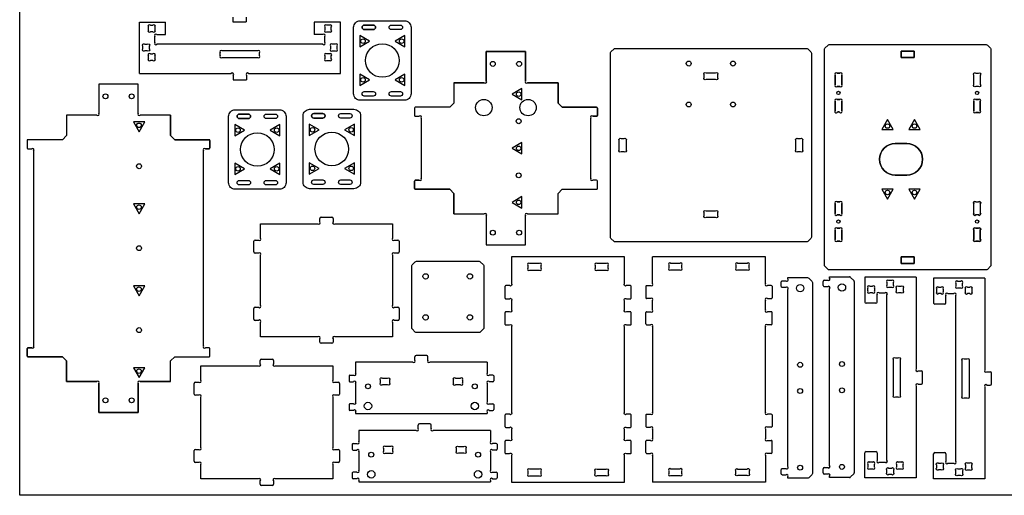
# Model space of a CAD drawing. Header units: millimetres. Extents: x 0 to 2440, y 0 to 1220.
# Tile 1 of 3: x 0 to 1200, y 0 to 580. Entities that reach past the tile are written whole.
import ezdxf

# ---------------------------------------------------------------- set-up
doc = ezdxf.new("R2010")
doc.units = ezdxf.units.MM
doc.layers.get('0').update_dxf_attribs({"linetype": 'CONTINUOUS'})

msp = doc.modelspace()

# ---------------------------------------------------------------- linework, layer by layer
for p, q in [((146, 514.9), (146, 577.4)), ((146, 577.4), (177.9, 577.4)), ((177.9, 562.4), (177.9, 577.4)), ((259.9, 583.6), (259.9, 578)), ((259.9, 578), (275.9, 578)), ((275.9, 583.6), (275.9, 578)), ((358.9, 577.4), (358.9, 562.4)), ((390.9, 577.4), (358.9, 577.4)), ((390.9, 514.9), (390.9, 577.4)), ((156.9, 568.1), (156.9, 571.3)), ((159.3, 573.7), (162.5, 573.7)), ((162.5, 565.7), (159.3, 565.7)), ((164.9, 571.3), (164.9, 568.1)), ((371.9, 571.3), (371.9, 568.1)), ((377.5, 573.7), (374.3, 573.7)), ((374.3, 565.7), (377.5, 565.7)), ((379.9, 568.1), (379.9, 571.3)), ((164.9, 552.8), (164.9, 560)), ((167.3, 562.4), (177.9, 562.4)), ((369.5, 562.4), (358.9, 562.4)), ((371.9, 552.8), (371.9, 560)), ((369.5, 550.4), (167.3, 550.4)), ((290, 542.4), (246.8, 542.4)), ((378.9, 548), (378.9, 544.8)), ((384.5, 550.4), (381.3, 550.4)), ((381.3, 542.4), (384.5, 542.4)), ((386.9, 544.8), (386.9, 548)), ((568.8, 505.9), (568.8, 541.5)), ((568.8, 541.5), (616.8, 541.5)), ((616.8, 541.5), (568.8, 541.5)), ((568.8, 541.5), (568.8, 505.9)), ((616.8, 541.5), (616.8, 505.9)), ((616.8, 505.9), (616.8, 541.5)), ((156.9, 533.1), (156.9, 536.3)), ((159.3, 538.7), (162.5, 538.7)), ((162.5, 530.7), (159.3, 530.7)), ((164.9, 536.3), (164.9, 533.1)), ((244.4, 536.8), (244.4, 540)), ((246.8, 534.4), (290, 534.4)), ((292.4, 536.8), (292.4, 540)), ((371.9, 536.3), (371.9, 533.1)), ((377.5, 538.7), (374.3, 538.7)), ((374.3, 530.7), (377.5, 530.7)), ((379.9, 533.1), (379.9, 536.3)), ((146, 514.9), (258, 514.9)), ((260.4, 512.5), (260.4, 506.9)), ((260.4, 506.9), (276.4, 506.9)), ((276.4, 512.5), (276.4, 506.9)), ((278.8, 514.9), (390.9, 514.9)), ((994.1, 512.7), (994.1, 501.5)), ((994.1, 501.5), (994.1, 512.7)), ((999.7, 515.1), (996.5, 515.1)), ((996.5, 515.1), (999.7, 515.1)), ((1002.1, 501.5), (1002.1, 512.7)), ((1002.1, 512.7), (1002.1, 501.5)), ((96.5, 501.9), (96.5, 466.4)), ((144.5, 501.9), (96.5, 501.9)), ((144.5, 501.9), (96.5, 501.9)), ((96.5, 501.9), (96.5, 466.4)), ((144.5, 466.4), (144.5, 501.9)), ((144.5, 466.4), (144.5, 501.9)), ((529.3, 503.5), (529.3, 478.5)), ((529.3, 503.5), (566.4, 503.5)), ((566.4, 503.5), (529.3, 503.5)), ((529.3, 503.5), (529.3, 478.5)), ((619.2, 503.5), (656.3, 503.5)), ((656.3, 503.5), (619.2, 503.5)), ((656.3, 503.5), (656.3, 478.5)), ((656.3, 478.5), (656.3, 503.5)), ((996.5, 499.1), (999.7, 499.1)), ((999.7, 499.1), (996.5, 499.1)), ((994.1, 480.7), (994.1, 469.5)), ((994.1, 469.5), (994.1, 480.7)), ((999.7, 483.1), (996.5, 483.1)), ((996.5, 483.1), (999.7, 483.1)), ((1002.1, 469.5), (1002.1, 480.7)), ((1002.1, 480.7), (1002.1, 469.5)), ((1163.1, 480.7), (1163.1, 469.5)), ((1163.1, 469.5), (1163.1, 480.7)), ((1168.7, 483.1), (1165.5, 483.1)), ((1165.5, 483.1), (1168.7, 483.1)), ((1171.1, 469.5), (1171.1, 480.7)), ((1171.1, 480.7), (1171.1, 469.5)), ((481.3, 472.5), (481.3, 463.5)), ((481.3, 472.5), (481.3, 463.5)), ((524.3, 473.5), (482.3, 473.5)), ((524.3, 473.5), (482.3, 473.5)), ((529.3, 478.5), (524.3, 473.5)), ((529.3, 478.5), (524.3, 473.5)), ((661.3, 473.5), (656.3, 478.5)), ((661.3, 473.5), (656.3, 478.5)), ((661.3, 473.5), (703.3, 473.5)), ((703.3, 473.5), (661.3, 473.5)), ((704.3, 472.5), (704.3, 463.5)), ((704.3, 463.5), (704.3, 472.5)), ((94.1, 464), (57, 464)), ((57, 464), (57, 439)), ((94.1, 464), (57, 464)), ((57, 464), (57, 439)), ((184, 464), (146.9, 464)), ((184, 464), (146.9, 464)), ((184, 464), (184, 439)), ((184, 439), (184, 464)), ((482.3, 462.5), (486.9, 462.5)), ((482.3, 462.5), (486.9, 462.5)), ((489.3, 460.1), (489.3, 386.9)), ((489.3, 460.1), (489.3, 386.9)), ((696.3, 386.9), (696.3, 460.1)), ((696.3, 386.9), (696.3, 460.1)), ((703.3, 462.5), (698.7, 462.5)), ((698.7, 462.5), (703.3, 462.5)), ((997, 468.1), (999.2, 468.1)), ((999.2, 468.1), (997, 468.1)), ((1165.5, 467.1), (1168.7, 467.1)), ((1168.7, 467.1), (1165.5, 467.1)), ((9, 433), (9, 424)), ((9, 433), (9, 424)), ((52, 434), (10, 434)), ((52, 434), (10, 434)), ((52, 434), (57, 439)), ((57, 439), (52, 434)), ((184, 439), (189, 434)), ((189, 434), (184, 439)), ((189, 434), (231, 434)), ((231, 434), (189, 434)), ((232, 433), (232, 424)), ((232, 424), (232, 433)), ((10, 423), (14.6, 423)), ((10, 423), (14.6, 423)), ((17, 420.5), (17, 182.4)), ((17, 420.5), (17, 182.4)), ((224, 182.4), (224, 420.5)), ((224, 182.4), (224, 420.5)), ((231, 423), (226.4, 423)), ((226.4, 423), (231, 423)), ((482.3, 384.5), (486.9, 384.5)), ((486.9, 384.5), (482.3, 384.5)), ((703.3, 384.5), (698.7, 384.5)), ((703.3, 384.5), (698.7, 384.5)), ((481.3, 374.5), (481.3, 383.5)), ((481.3, 383.5), (481.3, 374.5)), ((524.3, 373.5), (482.3, 373.5)), ((482.3, 373.5), (524.3, 373.5)), ((529.3, 368.5), (524.3, 373.5)), ((524.3, 373.5), (529.3, 368.5)), ((661.3, 373.5), (656.3, 368.5)), ((656.3, 368.5), (661.3, 373.5)), ((661.3, 373.5), (703.3, 373.5)), ((661.3, 373.5), (703.3, 373.5)), ((704.3, 374.5), (704.3, 383.5)), ((704.3, 374.5), (704.3, 383.5)), ((529.3, 343.5), (529.3, 368.5)), ((529.3, 368.5), (529.3, 343.5)), ((656.3, 343.5), (656.3, 368.5)), ((656.3, 343.5), (656.3, 368.5)), ((994.1, 355.7), (994.1, 344.5)), ((994.1, 344.5), (994.1, 355.7)), ((999.7, 358.1), (996.5, 358.1)), ((996.5, 358.1), (999.7, 358.1)), ((1002.1, 344.5), (1002.1, 355.7)), ((1002.1, 355.7), (1002.1, 344.5)), ((1163.1, 344.5), (1163.1, 355.7)), ((1165.5, 358.1), (1168.7, 358.1)), ((1171.1, 355.7), (1171.1, 344.5)), ((366, 333.9), (366, 338)), ((367.5, 339.5), (380.5, 339.5)), ((382, 338), (382, 333.9)), ((529.3, 343.5), (566.4, 343.5)), ((529.3, 343.5), (566.4, 343.5)), ((568.8, 341.1), (568.8, 305.5)), ((568.8, 341.1), (568.8, 305.5)), ((616.8, 305.5), (616.8, 341.1)), ((616.8, 305.5), (616.8, 341.1)), ((619.2, 343.5), (656.3, 343.5)), ((619.2, 343.5), (656.3, 343.5)), ((996.5, 342.1), (999.7, 342.1)), ((999.7, 342.1), (996.5, 342.1)), ((1168.7, 342.1), (1165.5, 342.1)), ((293.5, 313.9), (293.5, 331.5)), ((293.5, 331.5), (363.6, 331.5)), ((384.4, 331.5), (454.5, 331.5)), ((454.5, 331.5), (454.5, 313.9)), ((999.7, 326.1), (996.5, 326.1)), ((996.5, 326.1), (999.7, 326.1)), ((1168.7, 326.1), (1165.5, 326.1)), ((994.1, 323.7), (994.1, 312.5)), ((994.1, 312.5), (994.1, 323.7)), ((1002.1, 312.5), (1002.1, 323.7)), ((1002.1, 323.7), (1002.1, 312.5)), ((1163.1, 323.7), (1163.1, 312.5)), ((1171.1, 312.5), (1171.1, 323.7)), ((285.5, 297), (285.5, 310)), ((287, 311.5), (291.1, 311.5)), ((456.9, 311.5), (461, 311.5)), ((462.5, 310), (462.5, 297)), ((568.8, 305.5), (616.8, 305.5)), ((568.8, 305.5), (616.8, 305.5)), ((996.5, 310.1), (999.7, 310.1)), ((999.7, 310.1), (996.5, 310.1)), ((1165.5, 310.1), (1168.7, 310.1)), ((291.1, 295.5), (287, 295.5)), ((293.5, 231.9), (293.5, 293.1)), ((454.5, 293.1), (454.5, 231.9)), ((461, 295.5), (456.9, 295.5)), ((771.3, 258.5), (771.3, 291.1)), ((909.2, 291.1), (771.3, 291.1)), ((909.2, 258.5), (909.2, 291.1)), ((619.6, 280.5), (619.6, 277.3)), ((633.2, 282.9), (622, 282.9)), ((635.6, 277.3), (635.6, 280.5)), ((701.5, 280.5), (701.5, 277.3)), ((715.1, 282.9), (703.9, 282.9)), ((717.5, 277.3), (717.5, 280.5)), ((791.3, 280.7), (791.3, 277.5)), ((804.9, 283.1), (793.7, 283.1)), ((807.3, 277.5), (807.3, 280.7)), ((873.2, 280.7), (873.2, 277.5)), ((886.8, 283.1), (875.6, 283.1)), ((889.2, 277.5), (889.2, 280.7)), ((622, 274.9), (633.2, 274.9)), ((703.9, 274.9), (715.1, 274.9)), ((793.7, 275.1), (804.9, 275.1)), ((875.6, 275.1), (886.8, 275.1)), ((987.4, 265), (987.4, 266.6)), ((987.4, 266.6), (1011.6, 266.6)), ((1016.8, 262.2), (1013, 266)), ((1030.3, 266.2), (1030.3, 235.8)), ((1092.8, 266.2), (1030.3, 266.2)), ((1092.8, 266.2), (1092.8, 154.2)), ((1114.2, 265.1), (1114.2, 234.6)), ((1176.7, 265.1), (1114.2, 265.1)), ((1176.7, 265.1), (1176.7, 153)), ((763.3, 255.1), (763.3, 241.1)), ((764.3, 256.1), (768.9, 256.1)), ((916.2, 256.1), (911.6, 256.1)), ((917.2, 255.1), (917.2, 241.1)), ((979.4, 256.1), (979.4, 261.1)), ((980.9, 262.6), (985, 262.6)), ((985, 254.6), (980.9, 254.6)), ((987.4, 36.2), (987.4, 252.2)), ((1017.4, 260.8), (1017.4, 27.6)), ((1034, 249.7), (1034, 252.8)), ((1036.4, 255.3), (1039.6, 255.3)), ((1042, 252.8), (1042, 249.7)), ((1057.3, 259.8), (1057.3, 256.6)), ((1062.9, 262.2), (1059.7, 262.2)), ((1059.7, 254.2), (1062.9, 254.2)), ((1065.3, 256.6), (1065.3, 259.8)), ((1120.3, 254.1), (1123.5, 254.1)), ((1141.2, 258.7), (1141.2, 255.5)), ((1146.8, 261.1), (1143.6, 261.1)), ((1143.6, 253.1), (1146.8, 253.1)), ((1149.2, 255.5), (1149.2, 258.7)), ((1155.3, 254.1), (1158.5, 254.1)), ((768.9, 240.1), (764.3, 240.1)), ((911.6, 240.1), (916.2, 240.1)), ((1039.6, 247.3), (1036.4, 247.3)), ((1045.3, 235.8), (1045.3, 244.8)), ((1047.7, 247.3), (1054.9, 247.3)), ((1057.3, 42.7), (1057.3, 244.8)), ((1117.9, 248.5), (1117.9, 251.7)), ((1123.5, 246.1), (1120.3, 246.1)), ((1125.9, 251.7), (1125.9, 248.5)), ((1129.2, 234.6), (1129.2, 243.7)), ((1131.6, 246.1), (1138.8, 246.1)), ((1141.2, 41.5), (1141.2, 243.7)), ((1152.9, 248.5), (1152.9, 251.7)), ((1158.5, 246.1), (1155.3, 246.1)), ((1160.9, 251.7), (1160.9, 248.5)), ((287, 229.5), (291.1, 229.5)), ((456.9, 229.5), (461, 229.5)), ((771.3, 226.5), (771.3, 237.7)), ((909.2, 226.5), (909.2, 237.7)), ((1043.8, 234.3), (1031.8, 234.3)), ((1127.7, 233.1), (1115.7, 233.1)), ((285.5, 215), (285.5, 228)), ((462.5, 228), (462.5, 215)), ((763.3, 209.1), (763.3, 223.1)), ((764.3, 224.1), (768.9, 224.1)), ((916.2, 224.1), (911.6, 224.1)), ((917.2, 209.1), (917.2, 223.1)), ((291.1, 213.5), (287, 213.5)), ((293.5, 193.5), (293.5, 211.1)), ((454.5, 211.1), (454.5, 193.5)), ((461, 213.5), (456.9, 213.5)), ((764.3, 208.1), (768.9, 208.1)), ((771.3, 205.7), (771.3, 101.5)), ((909.2, 101.5), (909.2, 205.7)), ((916.2, 208.1), (911.6, 208.1)), ((363.6, 193.5), (293.5, 193.5)), ((454.5, 193.5), (384.4, 193.5)), ((366, 187), (366, 191.1)), ((380.5, 185.5), (367.5, 185.5)), ((382, 191.1), (382, 187)), ((9, 170), (9, 179)), ((9, 179), (9, 170)), ((10, 180), (14.6, 180)), ((14.6, 180), (10, 180)), ((52, 169), (10, 169)), ((10, 169), (52, 169)), ((52, 169), (57, 164)), ((52, 169), (57, 164)), ((184, 164), (189, 169)), ((184, 164), (189, 169)), ((189, 169), (231, 169)), ((189, 169), (231, 169)), ((231, 180), (226.4, 180)), ((231, 180), (226.4, 180)), ((232, 170), (232, 179)), ((232, 170), (232, 179)), ((481.7, 164.9), (481.7, 169)), ((496.2, 170.5), (483.2, 170.5)), ((497.7, 164.9), (497.7, 169)), ((57, 139), (57, 164)), ((57, 164), (57, 139)), ((184, 139), (184, 164)), ((184, 139), (184, 164)), ((220.8, 140.5), (220.8, 158.1)), ((220.8, 158.1), (290.9, 158.1)), ((293.3, 160.5), (293.3, 164.6)), ((294.8, 166.1), (307.8, 166.1)), ((309.3, 164.6), (309.3, 160.5)), ((311.7, 158.1), (381.8, 158.1)), ((381.8, 158.1), (381.8, 140.5)), ((479.3, 162.5), (409.5, 162.5)), ((409.5, 162.5), (409.5, 149.1)), ((569.9, 162.5), (500.1, 162.5)), ((569.9, 162.5), (569.9, 149.1)), ((401.5, 145.7), (401.5, 139.7)), ((402.5, 146.7), (407.1, 146.7)), ((576.9, 146.7), (572.3, 146.7)), ((577.9, 145.7), (577.9, 139.7)), ((1095.2, 151.8), (1099.3, 151.8)), ((1100.8, 137.3), (1100.8, 150.3)), ((1179.1, 150.6), (1183.2, 150.6)), ((1184.7, 136.1), (1184.7, 149.1)), ((94.1, 139), (57, 139)), ((57, 139), (94.1, 139)), ((96.5, 101), (96.5, 136.5)), ((96.5, 136.5), (96.5, 101)), ((144.5, 136.5), (144.5, 101)), ((144.5, 101), (144.5, 136.5)), ((184, 139), (146.9, 139)), ((146.9, 139), (184, 139)), ((212.8, 123.6), (212.8, 136.6)), ((214.3, 138.1), (218.4, 138.1)), ((384.2, 138.1), (388.3, 138.1)), ((389.8, 136.6), (389.8, 123.6)), ((402.5, 138.7), (407.1, 138.7)), ((409.5, 136.3), (409.5, 114.1)), ((528.7, 137.4), (528.7, 140.6)), ((531.1, 143), (537.3, 143)), ((537.3, 135), (531.1, 135)), ((539.7, 140.6), (539.7, 137.4)), ((569.9, 136.3), (569.9, 114.1)), ((576.9, 138.7), (572.3, 138.7)), ((1092.8, 133.3), (1092.8, 21.3)), ((1095.2, 135.8), (1099.3, 135.8)), ((1176.7, 132.2), (1176.7, 20.2)), ((1179.1, 134.6), (1183.2, 134.6)), ((218.4, 122.1), (214.3, 122.1)), ((388.3, 122.1), (384.2, 122.1)), ((220.8, 58.5), (220.8, 119.7)), ((381.8, 119.7), (381.8, 58.5)), ((401.5, 110.7), (401.5, 104.7)), ((407.1, 111.7), (402.5, 111.7)), ((572.3, 111.7), (576.9, 111.7)), ((577.9, 110.7), (577.9, 104.7)), ((144.5, 101), (96.5, 101)), ((96.5, 101), (144.5, 101)), ((407.1, 103.7), (402.5, 103.7)), ((409.5, 101.3), (409.5, 99.7)), ((409.5, 99.7), (569.9, 99.7)), ((569.9, 101.3), (569.9, 99.7)), ((572.3, 103.7), (576.9, 103.7)), ((763.3, 98.1), (763.3, 84.1)), ((764.3, 99.1), (768.9, 99.1)), ((916.2, 99.1), (911.6, 99.1)), ((917.2, 98.1), (917.2, 84.1)), ((485.7, 81.5), (485.7, 85.6)), ((500.2, 87.1), (487.2, 87.1)), ((501.7, 81.5), (501.7, 85.6)), ((483.3, 79.1), (413.5, 79.1)), ((413.5, 79.1), (413.5, 65.7)), ((573.9, 79.1), (504.1, 79.1)), ((573.9, 79.1), (573.9, 65.7)), ((764.3, 83.1), (768.9, 83.1)), ((771.3, 80.7), (771.3, 69.5)), ((909.2, 80.7), (909.2, 69.5)), ((916.2, 83.1), (911.6, 83.1)), ((405.5, 62.3), (405.5, 56.3)), ((406.5, 63.3), (411.1, 63.3)), ((580.9, 63.3), (576.3, 63.3)), ((581.9, 62.3), (581.9, 56.3)), ((763.3, 52.1), (763.3, 66.1)), ((768.9, 67.1), (764.3, 67.1)), ((911.6, 67.1), (916.2, 67.1)), ((917.2, 52.1), (917.2, 66.1)), ((212.8, 41.6), (212.8, 54.6)), ((214.3, 56.1), (218.4, 56.1)), ((384.2, 56.1), (388.3, 56.1)), ((389.8, 54.6), (389.8, 41.6)), ((406.5, 55.3), (411.1, 55.3)), ((413.5, 52.9), (413.5, 30.7)), ((443.7, 57.2), (443.7, 54)), ((452.3, 59.6), (446.1, 59.6)), ((446.1, 51.6), (452.3, 51.6)), ((454.7, 54), (454.7, 57.2)), ((573.9, 52.9), (573.9, 30.7)), ((580.9, 55.3), (576.3, 55.3)), ((764.3, 51.1), (768.9, 51.1)), ((771.3, 48.7), (771.3, 16.1)), ((909.2, 48.7), (909.2, 16.1)), ((916.2, 51.1), (911.6, 51.1)), ((1030.3, 21.3), (1030.3, 51.8)), ((1031.8, 53.3), (1043.8, 53.3)), ((1045.3, 51.8), (1045.3, 42.7)), ((1114.2, 20.2), (1114.2, 50.6)), ((1115.7, 52.1), (1127.7, 52.1)), ((1129.2, 50.6), (1129.2, 41.5)), ((218.4, 40.1), (214.3, 40.1)), ((220.8, 20.1), (220.8, 37.7)), ((381.8, 37.7), (381.8, 20.1)), ((388.3, 40.1), (384.2, 40.1)), ((1034, 37.8), (1034, 34.7)), ((1039.6, 40.3), (1036.4, 40.3)), ((1042, 34.7), (1042, 37.8)), ((1047.7, 40.3), (1054.9, 40.3)), ((1069, 37.8), (1069, 34.7)), ((1074.6, 40.3), (1071.4, 40.3)), ((1077, 34.7), (1077, 37.8)), ((1131.6, 39.1), (1138.8, 39.1)), ((1152.9, 36.7), (1152.9, 33.5)), ((1158.5, 39.1), (1155.3, 39.1)), ((1160.9, 33.5), (1160.9, 36.7)), ((405.5, 27.3), (405.5, 21.3)), ((411.1, 28.3), (406.5, 28.3)), ((576.3, 28.3), (580.9, 28.3)), ((581.9, 27.3), (581.9, 21.3)), ((619.6, 29.5), (619.6, 26.3)), ((633.2, 31.9), (622, 31.9)), ((635.6, 26.3), (635.6, 29.5)), ((791.3, 29.7), (791.3, 26.5)), ((804.9, 32.1), (793.7, 32.1)), ((793.7, 24.1), (804.9, 24.1)), ((807.3, 26.5), (807.3, 29.7)), ((979.4, 27.3), (979.4, 32.3)), ((980.9, 33.8), (985, 33.8)), ((985, 25.8), (980.9, 25.8)), ((1013, 22.4), (1016.8, 26.2)), ((1036.4, 32.3), (1039.6, 32.3)), ((1071.4, 32.3), (1074.6, 32.3)), ((1155.3, 31.1), (1158.5, 31.1)), ((290.9, 20.1), (220.8, 20.1)), ((293.3, 13.6), (293.3, 17.7)), ((307.8, 12.1), (294.8, 12.1)), ((309.3, 17.7), (309.3, 13.6)), ((381.8, 20.1), (311.7, 20.1)), ((411.1, 20.3), (406.5, 20.3)), ((413.5, 17.9), (413.5, 16.3)), ((413.5, 16.3), (573.9, 16.3)), ((573.9, 17.9), (573.9, 16.3)), ((576.3, 20.3), (580.9, 20.3)), ((622, 23.9), (633.2, 23.9)), ((909.2, 16.1), (771.3, 16.1)), ((987.4, 21.8), (987.4, 23.4)), ((1011.6, 21.8), (987.4, 21.8)), ((1092.8, 21.3), (1030.3, 21.3)), ((1176.7, 20.2), (1114.2, 20.2))]:
    msp.add_line(p, q)
for points in [[(0, 0), (0, 1220), (2440, 1220), (2440, 0)], [(414.5, 561.1), (414.5, 547.2), (426.5, 554.2)], [(469.6, 561.1), (457.6, 554.2), (469.6, 547.2)], [(1090.6, 542.1), (1090.6, 534.1), (1074.6, 534.1), (1074.6, 542.1)], [(1074.6, 542.1), (1074.6, 534.1), (1090.6, 534.1), (1090.6, 542.1)], [(426.5, 507), (414.5, 514), (414.5, 500.1)], [(469.6, 514), (457.6, 507), (469.6, 500.1)], [(600.3, 489.5), (612.3, 482.6), (612.3, 496.5)], [(1050.9, 446.6), (1064.8, 446.6), (1057.9, 458.6)], [(1083.9, 446.6), (1097.8, 446.6), (1090.9, 458.6)], [(145.5, 443.6), (152.4, 455.6), (138.6, 455.6)], [(262.1, 452.5), (262.1, 438.7), (274.1, 445.6)], [(317.3, 452.5), (305.3, 445.6), (317.3, 438.7)], [(353, 453.1), (353, 439.2), (365, 446.1)], [(408.1, 453.1), (396.1, 446.1), (408.1, 439.2)], [(612.3, 416.6), (612.3, 430.5), (600.3, 423.5)], [(274.1, 398.5), (262.1, 405.4), (262.1, 391.6)], [(317.3, 405.4), (305.3, 398.5), (317.3, 391.6)], [(365, 399), (353, 405.9), (353, 392.1)], [(408.1, 405.9), (396.1, 399), (408.1, 392.1)], [(1064.8, 373.6), (1050.9, 373.6), (1057.9, 361.6)], [(1097.8, 373.6), (1083.9, 373.6), (1090.9, 361.6)], [(612.3, 364.5), (600.3, 357.5), (612.3, 350.6)], [(145.5, 343.6), (152.4, 355.6), (138.6, 355.6)], [(1090.6, 291.1), (1090.6, 283.1), (1074.6, 283.1), (1074.6, 291.1)], [(1074.6, 291.1), (1074.6, 283.1), (1090.6, 283.1), (1090.6, 291.1)], [(145.5, 243.6), (152.4, 255.6), (138.6, 255.6)], [(145.5, 143.6), (152.4, 155.6), (138.6, 155.6)]]:
    msp.add_lwpolyline(points, close=True)
for points in [[(415.1, 482.1, -0.414214), (407.1, 490.1), (407.1, 571.1, -0.414214), (415.1, 579.1), (469.1, 579.1, -0.414214), (477.1, 571.1), (477.1, 490.1, -0.414214), (469.1, 482.1)], [(415.1, 482.1, -0.414214), (407.1, 490.1), (407.1, 571.1, -0.414214), (415.1, 579.1), (469.1, 579.1, -0.414214), (477.1, 571.1), (477.1, 490.1, -0.414214), (469.1, 482.1)], [(431.1, 568.3), (420.1, 568.3, -1), (420.1, 573.8), (431.1, 573.8, -1)], [(420.1, 568.3), (431.1, 568.3, 1), (431.1, 573.8), (420.1, 573.8, 1)], [(453.1, 568.3, -1), (453.1, 573.8), (464.1, 573.8, -1), (464.1, 568.3)], [(453.1, 568.3, -1), (453.1, 573.8), (464.1, 573.8, -1), (464.1, 568.3)], [(155.6, 550.4, -1), (158, 548), (158, 544.8, -1), (155.6, 542.4), (152.4, 542.4, -1), (150, 544.8), (150, 548, -1), (152.4, 550.4)], [(960.7, 309.8, -0.198912), (959.2, 309.2), (726, 309.2, -0.198912), (724.6, 309.8), (720.8, 313.6, -0.198912), (720.2, 315), (720.2, 539.5, -0.198912), (720.8, 541), (724.6, 544.8, -0.198912), (726, 545.4), (959.2, 545.4, -0.198912), (960.7, 544.8), (964.5, 541, -0.198912), (965.1, 539.5), (965.1, 315, -0.198912), (964.5, 313.6)], [(981.1, 544.2, -0.198912), (981.7, 545.6), (985.5, 549.5, -0.198912), (986.9, 550.1), (1178.3, 550.1, -0.198912), (1179.7, 549.5), (1183.5, 545.6, -0.198912), (1184.1, 544.2), (1184.1, 280.9, -0.198912), (1183.5, 279.5), (1179.7, 275.6, -0.198912), (1178.3, 275.1), (986.9, 275.1, -0.198912), (985.5, 275.6), (981.7, 279.5, -0.198912), (981.1, 280.9)], [(981.1, 544.2, -0.198912), (981.7, 545.6), (985.5, 549.5, -0.198912), (986.9, 550.1), (1178.3, 550.1, -0.198912), (1179.7, 549.5), (1183.5, 545.6, -0.198912), (1184.1, 544.2), (1184.1, 280.9, -0.198912), (1183.5, 279.5), (1179.7, 275.6, -0.198912), (1178.3, 275.1), (986.9, 275.1, -0.198912), (985.5, 275.6), (981.7, 279.5, -0.198912), (981.1, 280.9)], [(834.5, 513.1, -0.916494), (836.9, 515.5), (848.3, 515.5, -0.916494), (850.7, 513.1), (850.7, 509.7, -0.916494), (848.3, 507.3), (836.9, 507.3, -0.916494), (834.5, 509.7)], [(1165.5, 499.1, -1), (1163.1, 501.5), (1163.1, 512.7, -1), (1165.5, 515.1), (1168.7, 515.1, -1), (1171.1, 512.7), (1171.1, 501.5, -1), (1168.7, 499.1)], [(1165.5, 499.1, -1), (1163.1, 501.5), (1163.1, 512.7, -1), (1165.5, 515.1), (1168.7, 515.1, -1), (1171.1, 512.7), (1171.1, 501.5, -1), (1168.7, 499.1)], [(431.1, 492.8, -1), (431.1, 487.3), (420.1, 487.3, -1), (420.1, 492.8)], [(431.1, 492.8, -1), (431.1, 487.3), (420.1, 487.3, -1), (420.1, 492.8)], [(464.1, 492.8, -1), (464.1, 487.3), (453.1, 487.3, -1), (453.1, 492.8)], [(464.1, 492.8, -1), (464.1, 487.3), (453.1, 487.3, -1), (453.1, 492.8)], [(262.7, 373.5, -0.414214), (254.7, 381.5), (254.7, 462.5, -0.414214), (262.7, 470.5), (316.7, 470.5, -0.414214), (324.7, 462.5), (324.7, 381.5, -0.414214), (316.7, 373.5)], [(262.7, 373.5, -0.414214), (254.7, 381.5), (254.7, 462.5, -0.414214), (262.7, 470.5), (316.7, 470.5, -0.414214), (324.7, 462.5), (324.7, 381.5, -0.414214), (316.7, 373.5)], [(353.5, 374.1, -0.414214), (345.5, 382.1), (345.5, 463.1, -0.414214), (353.5, 471.1), (407.5, 471.1, -0.414214), (415.5, 463.1), (415.5, 382.1, -0.414214), (407.5, 374.1)], [(353.5, 374.1, -0.414214), (345.5, 382.1), (345.5, 463.1, -0.414214), (353.5, 471.1), (407.5, 471.1, -0.414214), (415.5, 463.1), (415.5, 382.1, -0.414214), (407.5, 374.1)], [(278.7, 459.8), (267.7, 459.8, -1), (267.7, 465.3), (278.7, 465.3, -1)], [(267.7, 459.8), (278.7, 459.8, 1), (278.7, 465.3), (267.7, 465.3, 1)], [(300.7, 459.8, -1), (300.7, 465.3), (311.7, 465.3, -1), (311.7, 459.8)], [(300.7, 459.8, -1), (300.7, 465.3), (311.7, 465.3, -1), (311.7, 459.8)], [(369.5, 460.3), (358.5, 460.3, -1), (358.5, 465.8), (369.5, 465.8, -1)], [(358.5, 460.3), (369.5, 460.3, 1), (369.5, 465.8), (358.5, 465.8, 1)], [(391.5, 460.3, -1), (391.5, 465.8), (402.5, 465.8, -1), (402.5, 460.3)], [(391.5, 460.3, -1), (391.5, 465.8), (402.5, 465.8, -1), (402.5, 460.3)], [(739.2, 421.5, -0.916494), (736.8, 419.1), (733.4, 419.1, -0.916494), (731, 421.5), (731, 432.9, -0.916494), (733.4, 435.3), (736.8, 435.3, -0.916494), (739.2, 432.9)], [(954.2, 421.5, -0.916494), (951.8, 419.1), (948.4, 419.1, -0.916494), (946, 421.5), (946, 432.9, -0.916494), (948.4, 435.3), (951.8, 435.3, -0.916494), (954.2, 432.9)], [(1081.4, 390.8), (1067.4, 390.8, -1), (1067.4, 429.4), (1081.4, 429.4, -1)], [(1067.4, 390.8), (1081.4, 390.8, 1), (1081.4, 429.4), (1067.4, 429.4, 1)], [(278.7, 384.3, -1), (278.7, 378.8), (267.7, 378.8, -1), (267.7, 384.3)], [(278.7, 384.3, -1), (278.7, 378.8), (267.7, 378.8, -1), (267.7, 384.3)], [(311.7, 384.3, -1), (311.7, 378.8), (300.7, 378.8, -1), (300.7, 384.3)], [(311.7, 384.3, -1), (311.7, 378.8), (300.7, 378.8, -1), (300.7, 384.3)], [(369.5, 384.8, -1), (369.5, 379.3), (358.5, 379.3, -1), (358.5, 384.8)], [(369.5, 384.8, -1), (369.5, 379.3), (358.5, 379.3, -1), (358.5, 384.8)], [(402.5, 384.8, -1), (402.5, 379.3), (391.5, 379.3, -1), (391.5, 384.8)], [(402.5, 384.8, -1), (402.5, 379.3), (391.5, 379.3, -1), (391.5, 384.8)], [(1165.5, 342.1, -1), (1163.1, 344.5), (1163.1, 355.7, -1), (1165.5, 358.1), (1168.7, 358.1, -1), (1171.1, 355.7), (1171.1, 344.5, -1), (1168.7, 342.1)], [(834.5, 344.9, -0.916494), (836.9, 347.3), (848.3, 347.3, -0.916494), (850.7, 344.9), (850.7, 341.5, -0.916494), (848.3, 339.1), (836.9, 339.1, -0.916494), (834.5, 341.5)], [(1163.1, 323.7, -1), (1165.5, 326.1), (1168.7, 326.1, -1), (1171.1, 323.7), (1171.1, 312.5, -1), (1168.7, 310.1), (1165.5, 310.1, -1), (1163.1, 312.5)], [(737.5, 15.9), (737.5, 48.5, -1), (739.9, 50.9), (744.5, 50.9, 0.414214), (745.5, 51.9), (745.5, 65.9, 0.414214), (744.5, 66.9), (739.9, 66.9, -1), (737.5, 69.3), (737.5, 80.5, -1), (739.9, 82.9), (744.5, 82.9, 0.414214), (745.5, 83.9), (745.5, 97.9, 0.414214), (744.5, 98.9), (739.9, 98.9, -1), (737.5, 101.3), (737.5, 205.5, -1), (739.9, 207.9), (744.5, 207.9, 0.414214), (745.5, 208.9), (745.5, 222.9, 0.414214), (744.5, 223.9), (739.9, 223.9, -1), (737.5, 226.3), (737.5, 237.5, -1), (739.9, 239.9), (744.5, 239.9, 0.414214), (745.5, 240.9), (745.5, 254.9, 0.414214), (744.5, 255.9), (739.9, 255.9, -1), (737.5, 258.3), (737.5, 290.9), (599.6, 290.9), (599.6, 258.3, -1), (597.2, 255.9), (592.6, 255.9, 0.414214), (591.6, 254.9), (591.6, 240.9, 0.414214), (592.6, 239.9), (597.2, 239.9, -1), (599.6, 237.5), (599.6, 226.3, -1), (597.2, 223.9), (592.6, 223.9, 0.414214), (591.6, 222.9), (591.6, 208.9, 0.414214), (592.6, 207.9), (597.2, 207.9, -1), (599.6, 205.5), (599.6, 101.3, -1), (597.2, 98.9), (592.6, 98.9, 0.414214), (591.6, 97.9), (591.6, 83.9, 0.414214), (592.6, 82.9), (597.2, 82.9, -1), (599.6, 80.5), (599.6, 69.3, -1), (597.2, 66.9), (592.6, 66.9, 0.414214), (591.6, 65.9), (591.6, 51.9, 0.414214), (592.6, 50.9), (597.2, 50.9, -1), (599.6, 48.5), (599.6, 15.9)], [(561.5, 199.3, -0.198912), (560.1, 198.7), (483.7, 198.7, -0.198912), (482.3, 199.3), (478.5, 203.1, -0.198912), (477.9, 204.5), (477.9, 279.9, -0.198912), (478.5, 281.3), (482.3, 285.1, -0.198912), (483.7, 285.7), (560.1, 285.7, -0.198912), (561.5, 285.1), (565.3, 281.3, -0.198912), (565.9, 279.9), (565.9, 204.5, -0.198912), (565.3, 203.1)], [(929.9, 24.8, -0.414214), (928.4, 26.3), (928.4, 31.3, -0.414214), (929.9, 32.8), (934, 32.8, 1), (936.4, 35.2), (936.4, 251.3, 1), (934, 253.7), (929.9, 253.7, -0.414214), (928.4, 255.2), (928.4, 260.2, -0.414214), (929.9, 261.7), (934, 261.7, 1), (936.4, 264.1), (936.4, 265.7), (960.6, 265.7, -0.198912), (962, 265.1), (965.8, 261.3, -0.198912), (966.4, 259.8), (966.4, 26.7, -0.198912), (965.8, 25.2), (962, 21.4, -0.198912), (960.6, 20.8), (936.4, 20.8), (936.4, 22.4, 1), (934, 24.8)], [(1071.4, 247.3, -1), (1069, 249.7), (1069, 252.8, -1), (1071.4, 255.3), (1074.6, 255.3, -1), (1077, 252.8), (1077, 249.7, -1), (1074.6, 247.3)], [(1073.4, 122, -0.916494), (1071, 119.7), (1067.6, 119.7, -0.916494), (1065.2, 122), (1065.2, 165.5, -0.916494), (1067.6, 167.9), (1071, 167.9, -0.916494), (1073.4, 165.5)], [(1157.3, 120.9, -0.916494), (1154.9, 118.5), (1151.5, 118.5, -0.916494), (1149.1, 120.9), (1149.1, 164.3, -0.916494), (1151.5, 166.7), (1154.9, 166.7, -0.916494), (1157.3, 164.3)], [(439.7, 140.6, -1), (442.1, 143), (448.3, 143, -1), (450.7, 140.6), (450.7, 137.4, -1), (448.3, 135), (442.1, 135, -1), (439.7, 137.4)], [(541.3, 59.6, -1), (543.7, 57.2), (543.7, 54, -1), (541.3, 51.6), (535.1, 51.6, -1), (532.7, 54), (532.7, 57.2, -1), (535.1, 59.6)], [(1125.9, 33.5, -1), (1123.5, 31.1), (1120.3, 31.1, -1), (1117.9, 33.5), (1117.9, 36.7, -1), (1120.3, 39.1), (1123.5, 39.1, -1), (1125.9, 36.7)], [(703.9, 23.9, -1), (701.5, 26.3), (701.5, 29.5, -1), (703.9, 31.9), (715.1, 31.9, -1), (717.5, 29.5), (717.5, 26.3, -1), (715.1, 23.9)], [(875.6, 24.1, -1), (873.2, 26.5), (873.2, 29.7, -1), (875.6, 32.1), (886.8, 32.1, -1), (889.2, 29.7), (889.2, 26.5, -1), (886.8, 24.1)], [(1057.3, 30.9, -1), (1059.7, 33.3), (1062.9, 33.3, -1), (1065.3, 30.9), (1065.3, 27.7, -1), (1062.9, 25.3), (1059.7, 25.3, -1), (1057.3, 27.7)], [(1141.2, 29.8, -1), (1143.6, 32.2), (1146.8, 32.2, -1), (1149.2, 29.8), (1149.2, 26.6, -1), (1146.8, 24.2), (1143.6, 24.2, -1), (1141.2, 26.6)]]:
    msp.add_lwpolyline(points, format="xyb", close=True)
for centre, radius in [((418.5, 554.2), 2.75), ((465.6, 554.2), 2.75), ((442.1, 530.6), 20.5), ((442.1, 530.6), 20.5), ((576.8, 526.5), 3), ((576.8, 526.5), 3), ((608.8, 526.5), 3), ((608.8, 526.5), 3), ((815.6, 526.9), 3), ((869.6, 526.9), 3), ((418.5, 507), 2.75), ((465.6, 507), 2.75), ((608.3, 489.5), 2.75), ((998.1, 491.1), 2), ((998.1, 491.1), 2), ((1167.1, 491.1), 2), ((1167.1, 491.1), 2), ((104.5, 486.9), 3), ((104.5, 486.9), 3), ((136.5, 486.9), 3), ((136.5, 486.9), 3), ((565.8, 473.2), 10), ((565.8, 473.2), 10), ((619.8, 473.2), 10), ((619.8, 473.2), 10), ((815.6, 476.9), 3), ((869.6, 476.9), 3), ((608.3, 456.5), 3), ((608.3, 456.5), 3), ((145.5, 451.6), 2.75), ((266.1, 445.6), 2.75), ((313.3, 445.6), 2.75), ((357, 446.1), 2.75), ((404.1, 446.1), 2.75), ((1057.9, 450.6), 2.75), ((1090.9, 450.6), 2.75), ((289.7, 422), 20.5), ((289.7, 422), 20.5), ((380.5, 422.6), 20.5), ((380.5, 422.6), 20.5), ((608.3, 423.5), 2.75), ((145.5, 401.6), 3), ((145.5, 401.6), 3), ((266.1, 398.5), 2.75), ((313.3, 398.5), 2.75), ((357, 399), 2.75), ((404.1, 399), 2.75), ((608.3, 390.5), 3), ((608.3, 390.5), 3), ((1057.9, 369.6), 2.75), ((1090.9, 369.6), 2.75), ((608.3, 357.5), 2.75), ((145.5, 351.6), 2.75), ((998.1, 334.1), 2), ((998.1, 334.1), 2), ((1167.1, 334.1), 2), ((1167.1, 334.1), 2), ((576.8, 320.5), 3), ((576.8, 320.5), 3), ((608.8, 320.5), 3), ((608.8, 320.5), 3), ((145.5, 301.6), 3), ((145.5, 301.6), 3), ((494.9, 267.2), 3.25), ((548.9, 267.2), 3.25), ((145.5, 251.6), 2.75), ((951.4, 252.8), 4.5), ((1002.4, 253.7), 4.5), ((494.9, 217.2), 3.25), ((548.9, 217.2), 3.25), ((145.5, 201.6), 3), ((145.5, 201.6), 3), ((951.4, 159.3), 3), ((1002.4, 160.2), 3), ((145.5, 151.6), 2.75), ((424.6, 133), 3), ((554.8, 133), 3), ((951.4, 127.3), 3), ((1002.4, 128.2), 3), ((104.5, 116), 3), ((104.5, 116), 3), ((136.5, 116), 3), ((136.5, 116), 3), ((424.6, 109), 4.5), ((554.8, 109), 4.5), ((428.6, 49.6), 3), ((558.8, 49.6), 3), ((951.4, 33.8), 3), ((1002.4, 34.7), 3), ((428.6, 25.6), 4.5), ((558.8, 25.6), 4.5)]:
    msp.add_circle(centre, radius)
for centre, radius, start, end in [((158.1, 572.5), 1.7, 45, 225), ((158.1, 566.9), 1.7, 135, 315), ((163.7, 572.5), 1.7, -45, 135), ((163.7, 566.9), 1.7, -135, 45), ((373.1, 572.5), 1.7, 45, 225), ((373.1, 566.9), 1.7, 135, 315), ((378.7, 572.5), 1.7, -45, 135), ((378.7, 566.9), 1.7, -135, 45), ((166.1, 561.2), 1.7, 45, 225), ((166.1, 551.6), 1.7, 135, 315), ((370.7, 561.2), 1.7, -45, 135), ((370.7, 551.6), 1.7, -135, 45), ((245.6, 541.2), 1.7, 45, 225), ((291.2, 541.2), 1.7, -45, 135), ((380.1, 549.2), 1.7, 45, 225), ((380.1, 543.6), 1.7, 135, 315), ((385.7, 549.2), 1.7, -45, 135), ((385.7, 543.6), 1.7, -135, 45), ((158.1, 537.5), 1.7, 45, 225), ((158.1, 531.9), 1.7, 135, 315), ((163.7, 537.5), 1.7, -45, 135), ((163.7, 531.9), 1.7, -135, 45), ((245.6, 535.6), 1.7, 135, 315), ((291.2, 535.6), 1.7, -135, 45), ((373.1, 537.5), 1.7, 45, 225), ((373.1, 531.9), 1.7, 135, 315), ((378.7, 537.5), 1.7, -45, 135), ((378.7, 531.9), 1.7, -135, 45), ((259.2, 513.7), 1.7, -45, 135), ((277.6, 513.7), 1.7, 45, 225), ((567.6, 504.7), 1.7, -135, 45), ((567.6, 504.7), 1.7, -135, 45), ((618, 504.7), 1.7, 135, 315), ((618, 504.7), 1.7, 135, 315), ((995.3, 513.9), 1.7, 45, 225), ((995.3, 513.9), 1.7, 45, 225), ((1000.9, 513.9), 1.7, -45, 135), ((1000.9, 513.9), 1.7, -45, 135), ((995.3, 500.3), 1.7, 135, 315), ((995.3, 500.3), 1.7, 135, 315), ((1000.9, 500.3), 1.7, -135, 45), ((1000.9, 500.3), 1.7, -135, 45), ((995.3, 481.9), 1.7, 45, 225), ((995.3, 481.9), 1.7, 45, 225), ((1000.9, 481.9), 1.7, -45, 135), ((1000.9, 481.9), 1.7, -45, 135), ((1164.3, 481.9), 1.7, 45, 225), ((1164.3, 481.9), 1.7, 45, 225), ((1169.9, 481.9), 1.7, -45, 135), ((1169.9, 481.9), 1.7, -45, 135), ((482.3, 472.5), 1, 90, 180), ((482.3, 472.5), 1, 90, 180), ((703.3, 472.5), 1, 0, 90), ((703.3, 472.5), 1, 0, 90), ((995.3, 468.3), 1.7, 135, 353.173), ((995.3, 468.3), 1.7, 135, 353.173), ((1000.9, 468.3), 1.7, -173.173, 45), ((1000.9, 468.3), 1.7, -173.173, 45), ((1164.3, 468.3), 1.7, 135, 315), ((1164.3, 468.3), 1.7, 135, 315), ((1169.9, 468.3), 1.7, -135, 45), ((1169.9, 468.3), 1.7, -135, 45), ((95.3, 465.2), 1.7, -135, 45), ((95.3, 465.2), 1.7, -135, 45), ((145.7, 465.2), 1.7, 135, 315), ((145.7, 465.2), 1.7, 135, 315), ((482.3, 463.5), 1, 180, 270), ((482.3, 463.5), 1, 180, 270), ((488.1, 461.3), 1.7, -45, 135), ((488.1, 461.3), 1.7, -45, 135), ((697.5, 461.3), 1.7, 45, 225), ((697.5, 461.3), 1.7, 45, 225), ((703.3, 463.5), 1, 270, 360), ((703.3, 463.5), 1, 270, 360), ((10, 433), 1, 90, 180), ((10, 433), 1, 90, 180), ((231, 433), 1, 0, 90), ((231, 433), 1, 0, 90), ((10, 424), 1, 180, 270), ((10, 424), 1, 180, 270), ((15.8, 421.7), 1.7, -45, 135), ((15.8, 421.7), 1.7, -45, 135), ((225.2, 421.7), 1.7, 45, 225), ((225.2, 421.7), 1.7, 45, 225), ((231, 424), 1, 270, 360), ((231, 424), 1, 270, 360), ((482.3, 383.5), 1, 90, 180), ((482.3, 383.5), 1, 90, 180), ((488.1, 385.7), 1.7, -135, 45), ((488.1, 385.7), 1.7, -135, 45), ((697.5, 385.7), 1.7, 135, 315), ((697.5, 385.7), 1.7, 135, 315), ((703.3, 383.5), 1, 0, 90), ((703.3, 383.5), 1, 0, 90), ((482.3, 374.5), 1, 180, 270), ((482.3, 374.5), 1, 180, 270), ((703.3, 374.5), 1, 270, 360), ((703.3, 374.5), 1, 270, 360), ((995.3, 356.9), 1.7, 45, 225), ((995.3, 356.9), 1.7, 45, 225), ((1000.9, 356.9), 1.7, -45, 135), ((1000.9, 356.9), 1.7, -45, 135), ((1164.3, 356.9), 1.7, 45, 225), ((1169.9, 356.9), 1.7, -45, 135), ((367.5, 338), 1.5, 90, 180), ((380.5, 338), 1.5, 0, 90), ((567.6, 342.3), 1.7, -45, 135), ((567.6, 342.3), 1.7, -45, 135), ((618, 342.3), 1.7, 45, 225), ((618, 342.3), 1.7, 45, 225), ((995.3, 343.3), 1.7, 135, 315), ((995.3, 343.3), 1.7, 135, 315), ((1000.9, 343.3), 1.7, -135, 45), ((1000.9, 343.3), 1.7, -135, 45), ((1164.3, 343.3), 1.7, 135, 315), ((1169.9, 343.3), 1.7, -135, 45), ((364.8, 332.7), 1.7, -135, 45), ((383.2, 332.7), 1.7, 135, 315), ((995.3, 324.9), 1.7, 45, 225), ((995.3, 324.9), 1.7, 45, 225), ((1000.9, 324.9), 1.7, -45, 135), ((1000.9, 324.9), 1.7, -45, 135), ((1164.3, 324.9), 1.7, 45, 225), ((1169.9, 324.9), 1.7, -45, 135), ((292.3, 312.7), 1.7, -135, 45), ((455.7, 312.7), 1.7, 135, 315), ((995.3, 311.3), 1.7, 135, 315), ((995.3, 311.3), 1.7, 135, 315), ((1000.9, 311.3), 1.7, -135, 45), ((1000.9, 311.3), 1.7, -135, 45), ((1164.3, 311.3), 1.7, 135, 315), ((1169.9, 311.3), 1.7, -135, 45), ((287, 310), 1.5, 90, 180), ((461, 310), 1.5, 0, 90), ((287, 297), 1.5, 180, 270), ((292.3, 294.3), 1.7, -45, 135), ((455.7, 294.3), 1.7, 45, 225), ((461, 297), 1.5, 270, 360), ((620.8, 281.7), 1.7, 45, 225), ((620.8, 276.1), 1.7, 135, 315), ((634.4, 281.7), 1.7, -45, 135), ((634.4, 276.1), 1.7, -135, 45), ((702.7, 281.7), 1.7, 45, 225), ((702.7, 276.1), 1.7, 135, 315), ((716.3, 281.7), 1.7, -45, 135), ((716.3, 276.1), 1.7, -135, 45), ((792.5, 281.9), 1.7, 45, 225), ((792.5, 276.3), 1.7, 135, 315), ((806.1, 281.9), 1.7, -45, 135), ((806.1, 276.3), 1.7, -135, 45), ((874.4, 281.9), 1.7, 45, 225), ((874.4, 276.3), 1.7, 135, 315), ((888, 281.9), 1.7, -45, 135), ((888, 276.3), 1.7, -135, 45), ((986.2, 263.8), 1.7, -135, 45), ((1011.6, 264.6), 2, 45, 90), ((764.3, 255.1), 1, 90, 180), ((770.1, 257.3), 1.7, -135, 45), ((910.4, 257.3), 1.7, 135, 315), ((916.2, 255.1), 1, 0, 90), ((980.9, 261.1), 1.5, 90, 180), ((980.9, 256.1), 1.5, 180, 270), ((986.2, 253.4), 1.7, -45, 135), ((1015.4, 260.8), 2, 0, 45), ((1035.2, 254), 1.7, 45, 225), ((1040.8, 254), 1.7, -45, 135), ((1058.5, 261), 1.7, 45, 225), ((1058.5, 255.4), 1.7, 135, 315), ((1064.1, 261), 1.7, -45, 135), ((1064.1, 255.4), 1.7, -135, 45), ((1119.1, 252.9), 1.7, 45, 225), ((1124.7, 252.9), 1.7, -45, 135), ((1142.4, 259.9), 1.7, 45, 225), ((1142.4, 254.3), 1.7, 135, 315), ((1148, 259.9), 1.7, -45, 135), ((1148, 254.3), 1.7, -135, 45), ((1154.1, 252.9), 1.7, 45, 225), ((1159.7, 252.9), 1.7, -45, 135), ((764.3, 241.1), 1, 180, 270), ((770.1, 238.9), 1.7, -45, 135), ((910.4, 238.9), 1.7, 45, 225), ((916.2, 241.1), 1, -90, 0), ((1035.2, 248.5), 1.7, 135, 315), ((1040.8, 248.5), 1.7, -135, 45), ((1046.5, 246), 1.7, 45, 225), ((1056.1, 246), 1.7, -45, 135), ((1119.1, 247.3), 1.7, 135, 315), ((1124.7, 247.3), 1.7, -135, 45), ((1130.4, 244.9), 1.7, 45, 225), ((1140, 244.9), 1.7, -45, 135), ((1154.1, 247.3), 1.7, 135, 315), ((1159.7, 247.3), 1.7, -135, 45), ((287, 228), 1.5, 90, 180), ((292.3, 230.7), 1.7, -135, 45), ((455.7, 230.7), 1.7, 135, 315), ((461, 228), 1.5, 0, 90), ((1031.8, 235.8), 1.5, 180, 270), ((1043.8, 235.8), 1.5, 270, 360), ((1115.7, 234.6), 1.5, 180, 270), ((1127.7, 234.6), 1.5, 270, 360), ((764.3, 223.1), 1, 90, 180), ((770.1, 225.3), 1.7, -135, 45), ((910.4, 225.3), 1.7, 135, 315), ((916.2, 223.1), 1, 0, 90), ((287, 215), 1.5, 180, 270), ((292.3, 212.3), 1.7, -45, 135), ((455.7, 212.3), 1.7, 45, 225), ((461, 215), 1.5, 270, 360), ((764.3, 209.1), 1, 180, 270), ((770.1, 206.9), 1.7, -45, 135), ((910.4, 206.9), 1.7, 45, 225), ((916.2, 209.1), 1, 270, 360), ((364.8, 192.3), 1.7, -45, 135), ((383.2, 192.3), 1.7, 45, 225), ((15.8, 181.2), 1.7, -135, 45), ((15.8, 181.2), 1.7, -135, 45), ((225.2, 181.2), 1.7, 135, 315), ((225.2, 181.2), 1.7, 135, 315), ((367.5, 187), 1.5, 180, 270), ((380.5, 187), 1.5, 270, 360), ((10, 179), 1, 90, 180), ((10, 179), 1, 90, 180), ((10, 170), 1, 180, 270), ((10, 170), 1, 180, 270), ((231, 179), 1, 0, 90), ((231, 179), 1, 0, 90), ((231, 170), 1, 270, 360), ((231, 170), 1, 270, 360), ((483.2, 169), 1.5, 90, 180), ((496.2, 169), 1.5, 0, 90), ((292.1, 159.3), 1.7, -135, 45), ((294.8, 164.6), 1.5, 90, 180), ((307.8, 164.6), 1.5, 0, 90), ((310.5, 159.3), 1.7, 135, 315), ((480.5, 163.7), 1.7, -135, 45), ((498.9, 163.7), 1.7, 135, 315), ((402.5, 145.7), 1, 90, 180), ((408.3, 147.9), 1.7, -135, 45), ((571.1, 147.9), 1.7, 135, 315), ((576.9, 145.7), 1, 0, 90), ((1094, 153), 1.7, 135, 315), ((1099.3, 150.3), 1.5, 0, 90), ((1177.9, 151.8), 1.7, 135, 315), ((1183.2, 149.1), 1.5, 0, 90), ((95.3, 137.7), 1.7, -45, 135), ((95.3, 137.7), 1.7, -45, 135), ((145.7, 137.7), 1.7, 45, 225), ((145.7, 137.7), 1.7, 45, 225), ((214.3, 136.6), 1.5, 90, 180), ((219.6, 139.3), 1.7, -135, 45), ((383, 139.3), 1.7, 135, 315), ((388.3, 136.6), 1.5, 0, 90), ((402.5, 139.7), 1, 180, 270), ((408.3, 137.5), 1.7, -45, 135), ((529.9, 141.8), 1.7, 45, 225), ((529.9, 136.2), 1.7, 135, 315), ((538.5, 141.8), 1.7, -45, 135), ((538.5, 136.2), 1.7, -135, 45), ((571.1, 137.5), 1.7, 45, 225), ((576.9, 139.7), 1, 270, 360), ((1094, 134.5), 1.7, 45, 225), ((1099.3, 137.3), 1.5, 270, 360), ((1177.9, 133.4), 1.7, 45, 225), ((1183.2, 136.1), 1.5, 270, 360), ((214.3, 123.6), 1.5, 180, 270), ((219.6, 120.9), 1.7, -45, 135), ((383, 120.9), 1.7, 45, 225), ((388.3, 123.6), 1.5, 270, 360), ((402.5, 110.7), 1, 90, 180), ((408.3, 112.9), 1.7, -135, 45), ((571.1, 112.9), 1.7, 135, 315), ((576.9, 110.7), 1, 0, 90), ((402.5, 104.7), 1, 180, 270), ((408.3, 102.5), 1.7, -45, 135), ((571.1, 102.5), 1.7, 45, 225), ((576.9, 104.7), 1, 270, 360), ((764.3, 98.1), 1, 90, 180), ((770.1, 100.3), 1.7, -135, 45), ((910.4, 100.3), 1.7, 135, 315), ((916.2, 98.1), 1, 0, 90), ((487.2, 85.6), 1.5, 90, 180), ((500.2, 85.6), 1.5, 0, 90), ((764.3, 84.1), 1, 180, 270), ((916.2, 84.1), 1, -90, 0), ((484.5, 80.3), 1.7, -135, 45), ((502.9, 80.3), 1.7, 135, 315), ((770.1, 81.9), 1.7, -45, 135), ((910.4, 81.9), 1.7, 45, 225), ((406.5, 62.3), 1, 90, 180), ((412.3, 64.5), 1.7, -135, 45), ((444.9, 58.4), 1.7, 45, 225), ((453.5, 58.4), 1.7, -45, 135), ((575.1, 64.5), 1.7, 135, 315), ((580.9, 62.3), 1, 0, 90), ((764.3, 66.1), 1, 90, 180), ((770.1, 68.3), 1.7, -135, 45), ((910.4, 68.3), 1.7, 135, 315), ((916.2, 66.1), 1, 0, 90), ((214.3, 54.6), 1.5, 90, 180), ((219.6, 57.3), 1.7, -135, 45), ((383, 57.3), 1.7, 135, 315), ((388.3, 54.6), 1.5, 0, 90), ((406.5, 56.3), 1, 180, 270), ((412.3, 54.1), 1.7, -45, 135), ((444.9, 52.8), 1.7, 135, 315), ((453.5, 52.8), 1.7, -135, 45), ((575.1, 54.1), 1.7, 45, 225), ((580.9, 56.3), 1, 270, 360), ((764.3, 52.1), 1, 180, 270), ((770.1, 49.9), 1.7, -45, 135), ((910.4, 49.9), 1.7, 45, 225), ((916.2, 52.1), 1, -90, 0), ((1031.8, 51.8), 1.5, 90, 180), ((1043.8, 51.8), 1.5, 0, 90), ((1115.7, 50.6), 1.5, 90, 180), ((1127.7, 50.6), 1.5, 0, 90), ((214.3, 41.6), 1.5, 180, 270), ((219.6, 38.9), 1.7, -45, 135), ((383, 38.9), 1.7, 45, 225), ((388.3, 41.6), 1.5, 270, 360), ((986.2, 35), 1.7, -135, 45), ((1035.2, 39), 1.7, 45, 225), ((1040.8, 39), 1.7, -45, 135), ((1046.5, 41.5), 1.7, 135, 315), ((1056.1, 41.5), 1.7, -135, 45), ((1070.2, 39), 1.7, 45, 225), ((1075.8, 39), 1.7, -45, 135), ((1130.4, 40.3), 1.7, 135, 315), ((1140, 40.3), 1.7, -135, 45), ((1154.1, 37.9), 1.7, 45, 225), ((1159.7, 37.9), 1.7, -45, 135), ((406.5, 27.3), 1, 90, 180), ((412.3, 29.5), 1.7, -135, 45), ((575.1, 29.5), 1.7, 135, 315), ((580.9, 27.3), 1, 0, 90), ((620.8, 30.7), 1.7, 45, 225), ((620.8, 25.1), 1.7, 135, 315), ((634.4, 30.7), 1.7, -45, 135), ((634.4, 25.1), 1.7, -135, 45), ((792.5, 30.9), 1.7, 45, 225), ((792.5, 25.3), 1.7, 135, 315), ((806.1, 30.9), 1.7, -45, 135), ((806.1, 25.3), 1.7, -135, 45), ((980.9, 32.3), 1.5, 90, 180), ((980.9, 27.3), 1.5, 180, 270), ((986.2, 24.6), 1.7, -45, 135), ((1015.4, 27.6), 2, -45, 0), ((1035.2, 33.5), 1.7, 135, 315), ((1040.8, 33.5), 1.7, -135, 45), ((1070.2, 33.5), 1.7, 135, 315), ((1075.8, 33.5), 1.7, -135, 45), ((1154.1, 32.3), 1.7, 135, 315), ((1159.7, 32.3), 1.7, -135, 45), ((292.1, 18.9), 1.7, -45, 135), ((294.8, 13.6), 1.5, 180, 270), ((307.8, 13.6), 1.5, 270, 360), ((310.5, 18.9), 1.7, 45, 225), ((406.5, 21.3), 1, 180, 270), ((412.3, 19.1), 1.7, -45, 135), ((575.1, 19.1), 1.7, 45, 225), ((580.9, 21.3), 1, 270, 360), ((1011.6, 23.8), 2, 270, 315)]:
    msp.add_arc(centre, radius, start, end)

doc.saveas('drawing.dxf')
